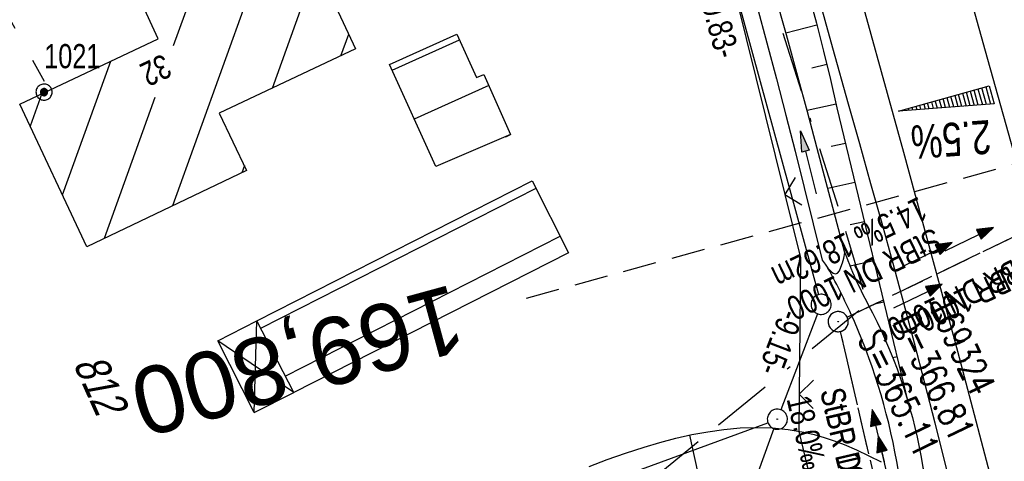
# Model space of a CAD drawing. Extents: x 509202 to 509841, y 456298 to 457260.
# Tile 5 of 56: x 509610 to 509683, y 456348 to 456381. Entities that reach past the tile are written whole.
import ezdxf
from ezdxf.enums import TextEntityAlignment as Align

# ---------------------------------------------------------------- set-up
doc = ezdxf.new("R2010")
doc.units = 0
doc.header["$LTSCALE"] = 10
doc.header["$MEASUREMENT"] = 0
for name, pattern in [('ACAD_ISO03W100', [30, 12, -18]), ('ACAD_ISO16W100', [73, 15, -6.5, 15, -6.5, 15, -7, 1, -7]), ('AUSGEZOGEN', [0]), ('LT00', [0]), ('LT12', [0.4, 0.3, -0.1]), ('LT17', [0.15, 0.1, -0.05]), ('STRICHLINIE2', [0.375, 0.25, -0.125])]:
    doc.linetypes.add(name, pattern=pattern)
doc.layers.get('0').update_dxf_attribs({"linetype": 'LT00'})
for name, color, linetype in [('--EK_FBR', 1, 'LT00'), ('--EK_Halt-Pfeil', 4, 'LT00'), ('--EK_Haltung', 7, 'STRICHLINIE2'), ('--EK_Haltung-Text', 140, 'LT00'), ('--EK_Schacht-Text', 5, 'LT00'), ('--EK_ST-93-1', 30, 'LT17'), ('--EL_DFK_AB_L', 21, 'LT00'), ('--EL_DFK_AB_P', 7, 'LT00'), ('--EL_Halt-Pfeil', 4, 'LT00'), ('--EL_Haltung', 182, 'STRICHLINIE2'), ('--EL_Haltung-Text', 182, 'LT00'), ('-QUE-20W', 11, 'LT00'), ('ABSTAND', 8, 'LT00'), ('BAB-KABEL', 220, 'ACAD_ISO16W100'), ('DFK_AB_L', 21, 'LT00'), ('DFK_AB_P', 7, 'LT00'), ('DFK_BEB_SCHR', 254, 'LT00'), ('DFK_BEBAUUNG', 250, 'LT00'), ('DFK_FLUR_NR', 250, 'LT00'), ('DFK_HAUSNR', 250, 'LT00'), ('DFK_KATASTER', 250, 'LT00'), ('DFK_TOPO-SYM', 252, 'LT00'), ('DFK_VERMPKT', 252, 'LT00'), ('DL', 182, 'LT12'), ('DL_PFEIL', 201, 'LT00'), ('DL_TEXT', 182, 'LT00'), ('PFEIL', 140, 'AUSGEZOGEN'), ('V114_AFBR_BAB', 250, 'LT00'), ('V114_BOESCH', 250, 'LT00'), ('V114_BOSCHUNG', 250, 'LT00'), ('V114_GRABEN', 250, 'LT00'), ('V114_KA_PRUF', 182, 'LT00'), ('V114_LD_MARK', 250, 'LT00'), ('V114_ZAUN', 40, 'LT00'), ('V115_AFBR_BAB', 250, 'LT00'), ('V115_BOESCH', 250, 'LT00'), ('V115_BOSCHUNG', 250, 'LT00'), ('V115_GRABEN', 250, 'LT00'), ('V115_KA_PRUF', 182, 'LT00'), ('V115_LD_MARK', 250, 'LT00'), ('V115_ZAUN', 40, 'LT00'), ('WASSERLTG', 130, 'ACAD_ISO03W100')]:
    doc.layers.add(name, color=color, linetype=linetype)
doc.styles.add('Beschrift', font='ARIAL.TTF')
doc.styles.add('Haltungsbeschriftung', font='ARIAL.TTF', dxfattribs={"width": 0.75})
doc.styles.add('schachtbeschriftung', font='romans.shx', dxfattribs={"width": 0.75, "height": 2})
doc.styles.get("Standard").update_dxf_attribs({"font": 'ARIAL.TTF'})

# ---------------------------------------------------------------- blocks, each defined once
blk = doc.blocks.new('SYMB7005')
at = {"color": 0, "linetype": 'ByBlock'}
for p, q in [((-0.5005, 0), (-0.496554, -0.062729)), ((-0.22, -0.04784), (-0.22, 0.04784)), ((-0.2, -0.101888), (-0.2, 0.101888)), ((-0.18, -0.134415), (-0.18, 0.134415)), ((-0.16, -0.158785), (-0.16, 0.158786)), ((-0.14, -0.175417), (-0.14, 0.175417)), ((-0.12, -0.190319), (-0.12, 0.190319)), ((-0.1, -0.201009), (-0.1, 0.201009)), ((-0.08, -0.210244), (-0.08, 0.210244)), ((-0.06, -0.216311), (-0.06, 0.216311)), ((-0.04, -0.22156), (-0.04, 0.22156)), ((0.01073, 0.225245), (-0.032092, 0.223205)), ((-0.02, -0.22353), (-0.02, 0.22353)), ((0, -0.22539), (0, 0.22559)), ((0.02, -0.22353), (0.02, 0.22353)), ((0.04, -0.22156), (0.04, 0.22156)), ((0.06, -0.216311), (0.06, 0.216311)), ((0.08, -0.210244), (0.08, 0.210244)), ((0.1, -0.201009), (0.1, 0.201009)), ((0.12, -0.190319), (0.12, 0.190319)), ((0.14, -0.175417), (0.14, 0.175417)), ((0.16, -0.158785), (0.16, 0.158785)), ((0.18, -0.134415), (0.18, 0.134415)), ((0.2, -0.101888), (0.2, 0.101888)), ((0.22, -0.047839), (0.22, 0.04784))]:
    blk.add_line(p, q, dxfattribs=at)
for points in [[(0.5005, 0), (0.496553, 0.062729), (0.484776, 0.124469), (0.465353, 0.184246), (0.438592, 0.241118), (0.404913, 0.294187), (0.364849, 0.342616), (0.319031, 0.385642), (0.268181, 0.422586), (0.213103, 0.452866), (0.154663, 0.476004), (0.093784, 0.491635), (0.031427, 0.499512), (-0.031427, 0.499512), (-0.093784, 0.491635), (-0.154663, 0.476004), (-0.213103, 0.452866), (-0.268181, 0.422586), (-0.319031, 0.385642), (-0.364849, 0.342616), (-0.404913, 0.294187), (-0.438592, 0.241118), (-0.465353, 0.184246), (-0.484776, 0.124469), (-0.496554, 0.062729), (-0.5005, 0)], [(-0.032092, 0.223205), (-0.073754, 0.213098), (-0.11275, 0.195289), (-0.147671, 0.170422), (-0.177255, 0.139395), (-0.200432, 0.10333), (-0.216366, 0.063531), (-0.224479, 0.021435), (-0.224479, -0.021435)], [(0.2255, 0), (0.221425, 0.042676), (0.209347, 0.08381), (0.189703, 0.121915), (0.163202, 0.155613), (0.130803, 0.183687), (0.093676, 0.205122), (0.053164, 0.219144), (0.01073, 0.225245)], [(0.01073, -0.225245), (0.053164, -0.219144), (0.093676, -0.205122), (0.130803, -0.183687), (0.163202, -0.155613), (0.189703, -0.121915), (0.209347, -0.08381), (0.221425, -0.042676), (0.2255, 0)], [(0.031427, -0.499513), (0.093784, -0.491635), (0.154663, -0.476004), (0.213103, -0.452866), (0.268182, -0.422587), (0.319031, -0.385642), (0.364849, -0.342616), (0.404913, -0.294187), (0.438592, -0.241118), (0.465354, -0.184247), (0.484776, -0.124469), (0.496554, -0.062729), (0.500501, 0)], [(-0.496554, -0.062729), (-0.484776, -0.124469), (-0.465353, -0.184246), (-0.438592, -0.241118), (-0.404913, -0.294187), (-0.364849, -0.342616), (-0.319031, -0.385642), (-0.268182, -0.422586), (-0.213103, -0.452866), (-0.154663, -0.476004), (-0.093784, -0.491635), (-0.031427, -0.499513), (0.031427, -0.499513)], [(-0.224479, -0.021435), (-0.216366, -0.063531), (-0.200432, -0.10333), (-0.177255, -0.139395), (-0.147671, -0.170422), (-0.11275, -0.195289), (-0.073754, -0.213098), (-0.032092, -0.223205), (0.01073, -0.225245)]]:
    blk.add_lwpolyline(points, dxfattribs=at)
blk = doc.blocks.new('SYMB0003')
at = {"color": 0, "linetype": 'ByBlock'}
for p, q in [((-0.015712, 0), (0.010166, 0.012015)), ((0, -0.021257), (-0.015712, 0)), ((0.010166, 0.012015), (0, -0.021257))]:
    blk.add_line(p, q, dxfattribs=at)
for points in [[(-0.031395, 0.499013), (-0.093691, 0.491144), (-0.154509, 0.475528), (-0.21289, 0.452414), (-0.267913, 0.422164), (-0.318712, 0.385257), (-0.364484, 0.342274), (-0.404509, 0.293893), (-0.438154, 0.240877), (-0.464888, 0.184062), (-0.484292, 0.124345), (-0.496058, 0.062667), (-0.5, 0)], [(0.5, 0), (0.496057, 0.062667), (0.484292, 0.124345), (0.464888, 0.184062), (0.438153, 0.240877), (0.404509, 0.293893), (0.364484, 0.342274), (0.318712, 0.385257), (0.267913, 0.422164), (0.21289, 0.452414), (0.154509, 0.475528), (0.093691, 0.491144), (0.031395, 0.499013), (-0.031395, 0.499013)], [(-0.5, 0), (-0.496058, -0.062667), (-0.484292, -0.124345), (-0.464888, -0.184062), (-0.438154, -0.240877), (-0.404509, -0.293893), (-0.364485, -0.342274), (-0.318712, -0.385257), (-0.267914, -0.422164), (-0.21289, -0.452414), (-0.154509, -0.475529), (-0.093691, -0.491144), (-0.031395, -0.499014), (0.031395, -0.499014)], [(0.031395, -0.499014), (0.093691, -0.491144), (0.154509, -0.475529), (0.21289, -0.452414), (0.267914, -0.422164), (0.318712, -0.385257), (0.364485, -0.342274), (0.404509, -0.293893), (0.438154, -0.240877), (0.464889, -0.184062), (0.484292, -0.124345), (0.496058, -0.062667), (0.5, 0)]]:
    blk.add_lwpolyline(points, dxfattribs=at)
blk = doc.blocks.new('Pfreil3')
at = {"layer": 'PFEIL'}
blk.add_hatch(color=256, dxfattribs=at).paths.add_polyline_path([(-1.549, 0.273), (-1.549, -0.273), (0, 0)])
for p, q in [((-1.549, 0), (-4.831, 0)), ((-1.549, -0.273), (-1.549, 0.273)), ((-1.549, 0.273), (0, 0)), ((0, 0), (-1.549, -0.273))]:
    blk.add_line(p, q, dxfattribs=at)
blk = doc.blocks.new('SYMB0024')
at = {"color": 0, "linetype": 'ByBlock'}
for p, q in [((-0.5, 0.5), (0, 0)), ((0, 0), (0.5, 0.5))]:
    blk.add_line(p, q, dxfattribs=at)
blk = doc.blocks.new('SYMB0070')
at = {"color": 0, "linetype": 'ByBlock'}
for p, q in [((-0.5, 0), (0.2, 0)), ((0.5, 0), (0.2, 0.1)), ((0.2, 0.1), (0.2, 0)), ((0.468, 0), (0.21, 0.086)), ((0.21, 0.086), (0.21, -0.086)), ((0.21, -0.086), (0.468, 0)), ((0.22, -0.072), (0.437, 0)), ((0.23, -0.058), (0.405, 0)), ((0.24, -0.045), (0.374, 0)), ((0.342, 0), (0.25, 0.031)), ((0.25, 0.031), (0.25, -0.031)), ((0.25, -0.031), (0.342, 0)), ((0.26, -0.017), (0.31, 0)), ((0.27, -0.003), (0.279, 0))]:
    blk.add_line(p, q, dxfattribs=at)
for points in [[(0.2, 0), (0.2, -0.1), (0.5, 0)], [(0.437, 0), (0.22, 0.072), (0.22, -0.072)], [(0.405, 0), (0.23, 0.058), (0.23, -0.058)], [(0.374, 0), (0.24, 0.045), (0.24, -0.045)], [(0.31, 0), (0.26, 0.017), (0.26, -0.017)], [(0.279, 0), (0.27, 0.003), (0.27, -0.003)]]:
    blk.add_lwpolyline(points, dxfattribs=at)

msp = doc.modelspace()

# ---------------------------------------------------------------- linework, layer by layer
at = {"layer": '--EK_FBR', "color": 2}
for points in [[(509665.275, 456434.711), (509666.711, 456429.954), (509668.134, 456425.194), (509669.866, 456419.331), (509671.577, 456413.462), (509673.269, 456407.587), (509674.942, 456401.707), (509676.07, 456397.704), (509677.192, 456393.698), (509678.31, 456389.692), (509679.424, 456385.684), (509680.537, 456381.677), (509681.651, 456377.669), (509682.61, 456374.223), (509683.569, 456370.776)], [(509667.761, 456426.441), (509668.134, 456425.194), (509669.866, 456419.331), (509671.577, 456413.462), (509673.269, 456407.587), (509674.942, 456401.707), (509676.07, 456397.704), (509677.192, 456393.698), (509678.31, 456389.692), (509679.424, 456385.684), (509680.537, 456381.677), (509681.651, 456377.669), (509682.61, 456374.223), (509683.569, 456370.776), (509684.525, 456367.329), (509685.477, 456363.881), (509686.422, 456360.431), (509687.359, 456356.978), (509688.285, 456353.523), (509689.797, 456347.841)]]:
    msp.add_lwpolyline(points, dxfattribs=at)
at = {"layer": '--EK_FBR'}
for points in [[(509679.576, 456343.273), (509677.744, 456350.581), (509676.985, 456353.563), (509676.208, 456356.54), (509675.414, 456359.512), (509674.606, 456362.482), (509673.789, 456365.448), (509672.963, 456368.412), (509672.133, 456371.375), (509671.301, 456374.338), (509670.134, 456378.494), (509668.968, 456382.65), (509667.8, 456386.805), (509666.629, 456390.96), (509665.454, 456395.113), (509664.273, 456399.265), (509662.604, 456405.086), (509660.919, 456410.903), (509659.217, 456416.715), (509657.497, 456422.521), (509656.068, 456427.292), (509654.627, 456432.059)], [(509679.576, 456343.273), (509677.744, 456350.581), (509676.985, 456353.563), (509676.208, 456356.54), (509675.414, 456359.512), (509674.606, 456362.482), (509673.789, 456365.448), (509672.963, 456368.412), (509672.133, 456371.375), (509671.301, 456374.338), (509670.134, 456378.494), (509668.968, 456382.65), (509667.8, 456386.805), (509666.629, 456390.96), (509665.454, 456395.113), (509664.273, 456399.265), (509662.604, 456405.086), (509660.919, 456410.903), (509659.217, 456416.715), (509657.497, 456422.521), (509656.672, 456425.275)]]:
    msp.add_lwpolyline(points, dxfattribs=at)
at = {"layer": '--EK_Haltung'}
for p, q in [((509671.195, 456358.469), (509686.608, 456365.923)), ((509674.498, 456341.003), (509670.69, 456357.412))]:
    msp.add_line(p, q, dxfattribs=at)
at = {"layer": '--EK_ST-93-1', "ltscale": 2.5}
msp.add_line((509685.853, 456370.46), (509647.278, 456359.863), dxfattribs=at)
at = {"layer": '--EL_DFK_AB_L'}
for p, q in [((509658.659, 456398.086), (509669.052, 456360.153)), ((509668.983, 456358.728), (509666.258, 456351.579)), ((509665.732, 456350.176), (509661.119, 456337.633))]:
    msp.add_line(p, q, dxfattribs=at)
at = {"layer": '--EL_Haltung'}
for p, q in [((509671.195, 456358.469), (509686.608, 456365.923)), ((509674.498, 456341.003), (509670.69, 456357.412))]:
    msp.add_line(p, q, dxfattribs=at)
at = {"layer": '-QUE-20W'}
for p, q in [((509680.348, 456374.214), (509680.068, 456375.222)), ((509680.356, 456375.302), (509680.653, 456374.236)), ((509680.958, 456374.258), (509680.646, 456375.383)), ((509680.934, 456375.463), (509681.263, 456374.282)), ((509681.568, 456374.303), (509681.223, 456375.544)), ((509681.513, 456375.624), (509681.873, 456374.327)), ((509677.466, 456374.498), (509677.602, 456374.01)), ((509677.907, 456374.033), (509677.755, 456374.58)), ((509678.044, 456374.659), (509678.213, 456374.055)), ((509678.517, 456374.077), (509678.333, 456374.74)), ((509678.622, 456374.82), (509678.823, 456374.101)), ((509679.127, 456374.123), (509678.911, 456374.901)), ((509679.201, 456374.981), (509679.433, 456374.146)), ((509679.738, 456374.168), (509679.489, 456375.062)), ((509679.779, 456375.141), (509680.043, 456374.191)), ((509675.154, 456373.856), (509675.161, 456373.829)), ((509675.467, 456373.852), (509675.443, 456373.937)), ((509675.732, 456374.016), (509675.771, 456373.873)), ((509676.076, 456373.896), (509676.021, 456374.097)), ((509676.31, 456374.177), (509676.382, 456373.919)), ((509676.686, 456373.942), (509676.599, 456374.258)), ((509676.888, 456374.338), (509676.992, 456373.964)), ((509677.297, 456373.987), (509677.177, 456374.419))]:
    msp.add_line(p, q, dxfattribs=at)
msp.add_lwpolyline([(509682.134, 456374.345), (509675.015, 456373.818), (509681.759, 456375.693), (509682.134, 456374.345)], dxfattribs=at)
at = {"layer": 'BAB-KABEL', "ltscale": 0.03, "flags": 128}
msp.add_lwpolyline([(509310.397, 457191.455), (509314.935, 457182.403), (509327.66, 457157.094), (509343.187, 457126.022), (509353.104, 457106.758), (509363.321, 457084.915), (509375.621, 457061.023), (509384.153, 457045.767), (509397.858, 457019.34), (509408.066, 456999.062), (509420.087, 456973.888), (509435.471, 456943.271), (509446.241, 456921.444), (509454.936, 456903.795), (509461.516, 456890.214), (509469.628, 456874.404), (509477.312, 456859.329), (509483.329, 456847.572), (509491.021, 456833.158), (509501.09, 456813.152), (509506.259, 456802.264), (509513.665, 456785.62), (509521.93, 456766.04), (509526.539, 456755.153), (509531.439, 456742.537), (509534.931, 456733.883), (509544.021, 456711.792), (509550.592, 456695.843), (509560.174, 456669.924), (509577.78, 456627.358), (509581.452, 456623.887), (509581.081, 456619.183), (509584.721, 456608.071), (509600.908, 456566.528), (509604.911, 456555.37), (509610.192, 456542.556), (509618.674, 456519.883), (509627.397, 456496.01), (509636.934, 456469.156), (509646.666, 456441.468), (509670.817, 456365.754), (509672.677, 456359.45), (509656.284, 456346.091), (509658.672, 456333.929)], dxfattribs=at)
at = {"layer": 'DFK_AB_L'}
for p, q in [((509658.659, 456398.086), (509669.052, 456360.153)), ((509668.983, 456358.728), (509666.258, 456351.579)), ((509665.732, 456350.176), (509661.119, 456337.633))]:
    msp.add_line(p, q, dxfattribs=at)
at = {"layer": 'DFK_BEB_SCHR'}
for p, q in [((509620.97, 456366.777), (509628.073, 456386.526)), ((509622.955, 456384.115), (509620.996, 456378.669)), ((509631.662, 456384.685), (509628.361, 456375.507)), ((509633.48, 456377.922), (509634.064, 456379.546)), ((509637.291, 456376.868), (509642.31, 456379.127)), ((509612.753, 456367.571), (509616.335, 456377.53)), ((509644.489, 456375.721), (509638.941, 456373.224)), ((509611.218, 456375.12), (509610.342, 456372.684)), ((509619.615, 456374.83), (509615.837, 456364.325)), ((509645.76, 456371.907), (509646.117, 456372.068)), ((509626.291, 456369.753), (509626.103, 456369.229)), ((509648.005, 456368.06), (509627.503, 456357.634)), ((509629.339, 456354.081), (509649.817, 456364.495))]:
    msp.add_line(p, q, dxfattribs=at)
at = {"layer": 'DFK_BEBAUUNG'}
for p, q in [((509624.31, 456356.72), (509627.21, 456358.2)), ((509627.03, 456351.37), (509627.21, 456358.2)), ((509629.97, 456352.858), (509627.21, 456358.2)), ((509629.97, 456352.858), (509624.31, 456356.72)), ((509627.03, 456351.37), (509624.31, 456356.72)), ((509627.03, 456351.37), (509629.97, 456352.858))]:
    msp.add_line(p, q, dxfattribs=at)
for points in [[(509609.56, 456374.34), (509619.88, 456379.199), (509618.55, 456382.04), (509630.31, 456387.579), (509634.58, 456378.441), (509624.42, 456373.65), (509626.46, 456369.4), (509614.57, 456363.72), (509609.56, 456374.34)], [(509637.1, 456377.289), (509642.12, 456379.549), (509643.58, 456376.31), (509644.12, 456376.549), (509646.12, 456372.06), (509640.54, 456369.691), (509637.1, 456377.289)], [(509650.44, 456363.27), (509629.97, 456352.858), (509627.21, 456358.2), (509647.72, 456368.62), (509650.44, 456363.27)]]:
    msp.add_lwpolyline(points, dxfattribs=at)
at = {"layer": 'DFK_KATASTER'}
msp.add_line((509641.015, 456341.728), (509665.286, 456350.622), dxfattribs=at)
at = {"layer": 'DL'}
for p, q in [((509671.195, 456358.469), (509686.608, 456365.923)), ((509674.498, 456341.003), (509670.69, 456357.412))]:
    msp.add_line(p, q, dxfattribs=at)
at = {"layer": 'V114_AFBR_BAB', "color": 0}
msp.add_lwpolyline([(509665.275, 456434.711), (509666.711, 456429.954), (509668.134, 456425.194), (509669.866, 456419.331), (509671.577, 456413.462), (509673.269, 456407.587), (509674.942, 456401.707), (509676.07, 456397.704), (509677.192, 456393.698), (509678.31, 456389.692), (509679.424, 456385.684), (509680.537, 456381.677), (509681.651, 456377.669), (509682.61, 456374.223), (509683.569, 456370.776)], dxfattribs=at)
at = {"layer": 'V114_AFBR_BAB'}
msp.add_lwpolyline([(509679.576, 456343.273), (509677.744, 456350.581), (509676.985, 456353.563), (509676.208, 456356.54), (509675.414, 456359.512), (509674.606, 456362.482), (509673.789, 456365.448), (509672.963, 456368.412), (509672.133, 456371.375), (509671.301, 456374.338), (509670.134, 456378.494), (509668.968, 456382.65), (509667.8, 456386.805), (509666.629, 456390.96), (509665.454, 456395.113), (509664.273, 456399.265), (509662.604, 456405.086), (509660.919, 456410.903), (509659.217, 456416.715), (509657.497, 456422.521), (509656.068, 456427.292), (509654.627, 456432.059)], dxfattribs=at)
at = {"layer": 'V114_BOESCH'}
for points in [[(509668.338, 456382.448), (509668.897, 456380.359), (509669.434, 456378.264), (509669.945, 456376.163), (509670.428, 456374.055), (509675.716, 456352.173)], [(509651.97, 456347.352), (509653.319, 456347.87), (509654.686, 456348.357), (509656.073, 456348.808), (509657.241, 456349.152), (509658.421, 456349.461), (509659.611, 456349.73), (509660.808, 456349.951), (509662.008, 456350.119), (509663.209, 456350.226), (509664.407, 456350.267), (509665.599, 456350.234), (509666.783, 456350.12), (509667.955, 456349.921), (509668.72, 456349.739), (509669.478, 456349.521), (509670.227, 456349.27), (509670.965, 456348.99), (509671.895, 456348.593), (509672.809, 456348.161), (509673.71, 456347.703)]]:
    msp.add_lwpolyline(points, dxfattribs=at)
at = {"layer": 'V114_BOSCHUNG'}
for p, q in [((509668.938, 456380.201), (509666.632, 456379.606)), ((509669.678, 456377.274), (509668.549, 456377.003)), ((509670.364, 456374.341), (509668.203, 456373.847)), ((509671.067, 456371.411), (509669.997, 456371.179)), ((509671.772, 456368.494), (509669.751, 456368.056)), ((509672.477, 456365.577), (509671.416, 456365.347)), ((509673.183, 456362.657), (509671.408, 456362.271)), ((509673.922, 456359.598), (509673.231, 456359.445)), ((509674.905, 456355.531), (509674.582, 456355.46)), ((509675.445, 456351.366), (509675.444, 456351.366)), ((509662.154, 456337.526), (509659.465, 456349.699))]:
    msp.add_line(p, q, dxfattribs=at)
at = {"layer": 'V114_GRABEN'}
for points in [[(509647.94, 456433.25), (509648.762, 456430.971), (509649.988, 456427.542), (509651.202, 456424.109), (509652.401, 456420.671), (509653.583, 456417.226), (509654.747, 456413.776), (509656.079, 456409.745), (509657.382, 456405.705), (509658.657, 456401.656), (509659.902, 456397.597), (509661.485, 456392.273), (509663.016, 456386.933), (509664.496, 456381.579), (509665.923, 456376.211), (509666.619, 456373.518), (509667.305, 456370.823), (509667.983, 456368.126), (509668.656, 456365.428), (509669.326, 456362.729)], [(509671.022, 456363.26), (509670.327, 456365.886), (509669.63, 456368.511), (509668.93, 456371.136), (509668.226, 456373.759), (509667.516, 456376.381), (509666.666, 456379.482), (509665.804, 456382.579)], [(509669.326, 456362.729), (509669.546, 456362.418), (509669.761, 456362.132), (509669.967, 456361.899), (509670.159, 456361.743), (509670.332, 456361.691), (509670.482, 456361.759), (509670.613, 456361.933), (509670.728, 456362.191), (509670.832, 456362.512), (509670.929, 456362.876), (509671.022, 456363.26)]]:
    msp.add_lwpolyline(points, dxfattribs=at)
for points in [[(509671.022, 456363.26, 0.038875), (509673.086, 456358.793, -0.076565), (509676.835, 456347.295), (509677.281, 456345.861), (509677.725, 456344.426), (509678.165, 456342.988), (509678.257, 456342.683)], [(509676.206, 456341.766), (509676.018, 456342.499), (509675.749, 456343.622), (509675.494, 456344.748), (509675.248, 456345.875), (509675.007, 456347.003, 0.062373), (509671.729, 456358.165, 0.018777), (509669.761, 456362.132)]]:
    msp.add_lwpolyline(points, format="xyb", dxfattribs=at)
at = {"layer": 'V114_LD_MARK'}
msp.add_lwpolyline([(509654.824, 456441.75), (509658.996, 456427.97), (509663.089, 456414.166), (509667.102, 456400.339), (509671.294, 456385.566), (509675.396, 456370.767), (509679.406, 456355.944), (509682.416, 456344.542)], dxfattribs=at)
at = {"layer": 'V114_ZAUN'}
msp.add_line((509662.944, 456382.158), (509666.549, 456367.598), dxfattribs=at)
for points in [[(509666.549, 456367.598), (509667.713, 456362.896), (509667.61, 456352.741)], [(509667.61, 456352.741), (509667.582, 456349.959), (509670.005, 456339.937)]]:
    msp.add_lwpolyline(points, dxfattribs=at)
at = {"layer": 'V115_AFBR_BAB', "color": 0}
msp.add_lwpolyline([(509667.761, 456426.441), (509668.134, 456425.194), (509669.866, 456419.331), (509671.577, 456413.462), (509673.269, 456407.587), (509674.942, 456401.707), (509676.07, 456397.704), (509677.192, 456393.698), (509678.31, 456389.692), (509679.424, 456385.684), (509680.537, 456381.677), (509681.651, 456377.669), (509682.61, 456374.223), (509683.569, 456370.776), (509684.525, 456367.329), (509685.477, 456363.881), (509686.422, 456360.431), (509687.359, 456356.978), (509688.285, 456353.523), (509689.797, 456347.841)], dxfattribs=at)
at = {"layer": 'V115_AFBR_BAB'}
msp.add_lwpolyline([(509679.576, 456343.273), (509677.744, 456350.581), (509676.985, 456353.563), (509676.208, 456356.54), (509675.414, 456359.512), (509674.606, 456362.482), (509673.789, 456365.448), (509672.963, 456368.412), (509672.133, 456371.375), (509671.301, 456374.338), (509670.134, 456378.494), (509668.968, 456382.65), (509667.8, 456386.805), (509666.629, 456390.96), (509665.454, 456395.113), (509664.273, 456399.265), (509662.604, 456405.086), (509660.919, 456410.903), (509659.217, 456416.715), (509657.497, 456422.521), (509656.672, 456425.275)], dxfattribs=at)
at = {"layer": 'V115_BOESCH'}
for points in [[(509668.338, 456382.448), (509668.897, 456380.359), (509669.434, 456378.264), (509669.945, 456376.163), (509670.428, 456374.055), (509675.716, 456352.173)], [(509651.97, 456347.352), (509653.319, 456347.87), (509654.686, 456348.357), (509656.073, 456348.808), (509657.241, 456349.152), (509658.421, 456349.461), (509659.611, 456349.73), (509660.808, 456349.951), (509662.008, 456350.119), (509663.209, 456350.226), (509664.407, 456350.267), (509665.599, 456350.234), (509666.783, 456350.12), (509667.955, 456349.921), (509668.72, 456349.739), (509669.478, 456349.521), (509670.227, 456349.27), (509670.965, 456348.99), (509671.895, 456348.593), (509672.809, 456348.161), (509673.71, 456347.703)]]:
    msp.add_lwpolyline(points, dxfattribs=at)
at = {"layer": 'V115_BOSCHUNG'}
for p, q in [((509668.938, 456380.201), (509666.632, 456379.606)), ((509669.678, 456377.274), (509668.549, 456377.003)), ((509670.364, 456374.341), (509668.203, 456373.847)), ((509671.067, 456371.411), (509669.997, 456371.179)), ((509671.772, 456368.494), (509669.751, 456368.056)), ((509672.477, 456365.577), (509671.416, 456365.347)), ((509673.183, 456362.657), (509671.408, 456362.271)), ((509673.922, 456359.598), (509673.231, 456359.445)), ((509674.905, 456355.531), (509674.582, 456355.46)), ((509674.905, 456355.531), (509674.582, 456355.46)), ((509662.154, 456337.526), (509659.465, 456349.699))]:
    msp.add_line(p, q, dxfattribs=at)
at = {"layer": 'V115_GRABEN'}
for points in [[(509651, 456424.679), (509651.202, 456424.109), (509652.401, 456420.671), (509653.583, 456417.226), (509654.747, 456413.776), (509656.079, 456409.745), (509657.382, 456405.705), (509658.657, 456401.656), (509659.902, 456397.597), (509661.485, 456392.272), (509663.016, 456386.933), (509664.496, 456381.579), (509665.923, 456376.211), (509666.619, 456373.518), (509667.305, 456370.823), (509667.983, 456368.126), (509668.656, 456365.428), (509669.326, 456362.729)], [(509671.022, 456363.26), (509670.327, 456365.886), (509669.63, 456368.511), (509668.93, 456371.136), (509668.226, 456373.759), (509667.516, 456376.381), (509666.666, 456379.482), (509665.804, 456382.579)], [(509669.326, 456362.729), (509669.546, 456362.418), (509669.761, 456362.132), (509669.967, 456361.899), (509670.159, 456361.743), (509670.332, 456361.691), (509670.482, 456361.759), (509670.613, 456361.933), (509670.728, 456362.191), (509670.832, 456362.512), (509670.929, 456362.876), (509671.022, 456363.26)]]:
    msp.add_lwpolyline(points, dxfattribs=at)
for points in [[(509671.022, 456363.26, 0.038875), (509673.086, 456358.793, -0.076565), (509676.835, 456347.295), (509677.281, 456345.861), (509677.725, 456344.426), (509678.165, 456342.988), (509678.417, 456342.149)], [(509676.253, 456341.58), (509676.018, 456342.499), (509675.749, 456343.622), (509675.494, 456344.748), (509675.248, 456345.875), (509675.007, 456347.003, 0.062373), (509671.729, 456358.165, 0.018777), (509669.761, 456362.132)]]:
    msp.add_lwpolyline(points, format="xyb", dxfattribs=at)
at = {"layer": 'V115_LD_MARK'}
msp.add_lwpolyline([(509659.701, 456425.594), (509663.089, 456414.166), (509667.102, 456400.339), (509671.294, 456385.566), (509675.395, 456370.767), (509679.406, 456355.944), (509682.416, 456344.542)], dxfattribs=at)
at = {"layer": 'V115_ZAUN'}
msp.add_line((509662.944, 456382.158), (509666.549, 456367.598), dxfattribs=at)
for points in [[(509666.549, 456367.598), (509667.713, 456362.896), (509667.61, 456352.741)], [(509667.61, 456352.741), (509667.582, 456349.959), (509670.172, 456339.244)]]:
    msp.add_lwpolyline(points, dxfattribs=at)
at = {"layer": 'WASSERLTG', "ltscale": 0.015, "flags": 128}
msp.add_lwpolyline([(509608.331, 456381.55), (509611.531, 456375.766)], dxfattribs=at)

# ---------------------------------------------------------------- block references
at = {"layer": '--EK_Halt-Pfeil', "yscale": 4, "zscale": 4}
for p, xscale, rotation in [((509676.473, 456360.049), 3.99999999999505, 25.81205000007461), ((509673.96, 456347.698), 4.000000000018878, 103.0674400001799)]:
    msp.add_blockref('SYMB0070', p, dxfattribs=dict(at, xscale=xscale, rotation=rotation))
at = {"layer": '--EL_DFK_AB_P', "xscale": 1.500000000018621, "yscale": 1.5, "zscale": 1.5, "rotation": 264.7377099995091}
for p in [(509669.25, 456359.43), (509665.99, 456350.879)]:
    msp.add_blockref('SYMB0003', p, dxfattribs=at)
at = {"layer": '--EL_Halt-Pfeil', "yscale": 4, "zscale": 4}
for p, xscale, rotation in [((509677.21, 456363.157), 3.99999999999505, 25.81205000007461), ((509673.96, 456347.698), 4.000000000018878, 103.0674400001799)]:
    msp.add_blockref('SYMB0070', p, dxfattribs=dict(at, xscale=xscale, rotation=rotation))
at = {"layer": 'DFK_AB_P', "xscale": 1.500000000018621, "yscale": 1.5, "zscale": 1.5, "rotation": 264.7377099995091}
for p in [(509669.25, 456359.43), (509665.99, 456350.879)]:
    msp.add_blockref('SYMB0003', p, dxfattribs=at)
at = {"layer": 'DFK_VERMPKT', "xscale": 1.200000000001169, "yscale": 1.200000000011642, "zscale": 1.2, "rotation": 264.7377100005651}
msp.add_blockref('SYMB7005', (509611.37, 456375.23), dxfattribs=at)
at = {"layer": 'DL_PFEIL', "yscale": 4, "zscale": 4}
for p, xscale, rotation in [((509680.285, 456364.291), 3.99999999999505, 25.81205000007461), ((509673.508, 456349.646), 4.000000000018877, 103.0674400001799)]:
    msp.add_blockref('SYMB0070', p, dxfattribs=dict(at, xscale=xscale, rotation=rotation))
at = {"layer": 'PFEIL', "rotation": 104.0441418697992}
msp.add_blockref('Pfreil3', (509667.714, 456372.333), dxfattribs=at)
at = {"layer": 'V114_KA_PRUF', "xscale": 1.499999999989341, "yscale": 1.5, "zscale": 1.5, "rotation": 294.0840000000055}
msp.add_blockref('SYMB0003', (509670.52, 456358.142), dxfattribs=at)
at = {"layer": 'V114_ZAUN', "yscale": 2.099999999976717, "zscale": 2.1}
for p, xscale, rotation in [((509666.549, 456367.598), 2.100000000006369, 283.9064599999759), ((509667.61, 456352.741), 2.100000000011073, 269.4195100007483)]:
    msp.add_blockref('SYMB0024', p, dxfattribs=dict(at, xscale=xscale, rotation=rotation))
at = {"layer": 'V115_KA_PRUF', "xscale": 1.49999999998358, "yscale": 1.5, "zscale": 1.5, "rotation": 275.9994000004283}
msp.add_blockref('SYMB0003', (509670.52, 456358.142), dxfattribs=at)
at = {"layer": 'V115_ZAUN', "yscale": 2.099999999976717, "zscale": 2.1}
for p, xscale, rotation in [((509666.549, 456367.598), 2.100000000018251, 283.9069499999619), ((509667.61, 456352.741), 2.100000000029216, 269.4209299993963)]:
    msp.add_blockref('SYMB0024', p, dxfattribs=dict(at, xscale=xscale, rotation=rotation))

# ---------------------------------------------------------------- texts
at = {"layer": '--EK_Haltung-Text', "style": 'Haltungsbeschriftung', "width": 0.75}
for s, rotation, p in [('14.5‰ 18.62m', -154.18794, (509676.533, 456367.483)), ('StBR DN 1000', -154.18794, (509677.647, 456365.178)), ('18.0‰ 37.20m', -76.93256, (509666.665, 456352.388)), ('StBR DN 1000', -76.93256, (509669.159, 456352.967))]:
    msp.add_text(s, height=1.8, rotation=rotation, dxfattribs=at).set_placement(p)
at = {"layer": '--EK_Schacht-Text', "style": 'schachtbeschriftung', "width": 0.75}
for s, p in [('169324', (509677.142, 456359.401)), ('D=366.81', (509674.55, 456358.147)), ('S=365.11', (509671.957, 456356.893))]:
    msp.add_text(s, height=2, rotation=-64.18795, dxfattribs=at).set_placement(p)
at = {"layer": '--EK_ST-93-1', "style": 'Beschrift'}
msp.add_text('169,800', height=5, rotation=-164.76111, dxfattribs=at).set_placement((509642.457, 456358.534), align=Align.MIDDLE_LEFT)
at = {"layer": '--EL_Haltung-Text', "style": 'Haltungsbeschriftung', "width": 0.75}
for rotation, p in [(-154.18794, (509685.132, 456363.601)), (-76.93256, (509669.159, 456352.967))]:
    msp.add_text('StBR DN 1000', height=1.8, rotation=rotation, dxfattribs=at).set_placement(p)
at = {"layer": '-QUE-20W', "style": 'Beschrift', "width": 0.75}
msp.add_text('2.5%', height=2.5, rotation=184.23163, dxfattribs=at).set_placement((509681.811, 456373.159))
at = {"layer": 'ABSTAND', "width": 0.75}
for s, rotation, p in [(' -40.83-', -74.67597, (509659.752, 456383.876)), (' -9.15-', -110.86952, (509666.47, 456359.66))]:
    msp.add_text(s, height=1.8, rotation=rotation, dxfattribs=at).set_placement(p)
at = {"layer": 'DFK_FLUR_NR', "oblique": 13.754, "width": 0.75}
msp.add_text('812', height=2.5, rotation=294.084, dxfattribs=at).set_placement((509613.518, 456355.014))
at = {"layer": 'DFK_HAUSNR', "width": 0.75}
msp.add_text('32', height=1.8, rotation=-154.78133, dxfattribs=at).set_placement((509620.26, 456378.119))
at = {"layer": 'DFK_TOPO-SYM', "width": 0.75}
msp.add_text('1021', height=1.8, rotation=0.00116, dxfattribs=at).set_placement((509611.379, 456377.006))
at = {"layer": 'DL_TEXT', "style": 'Haltungsbeschriftung', "width": 0.75}
for rotation, p in [(-154.18794, (509684.381, 456362.896)), (-76.93256, (509669.177, 456352.947))]:
    msp.add_text('StBR 1000', height=1.8, rotation=rotation, dxfattribs=at).set_placement(p)

doc.saveas('drawing.dxf')
